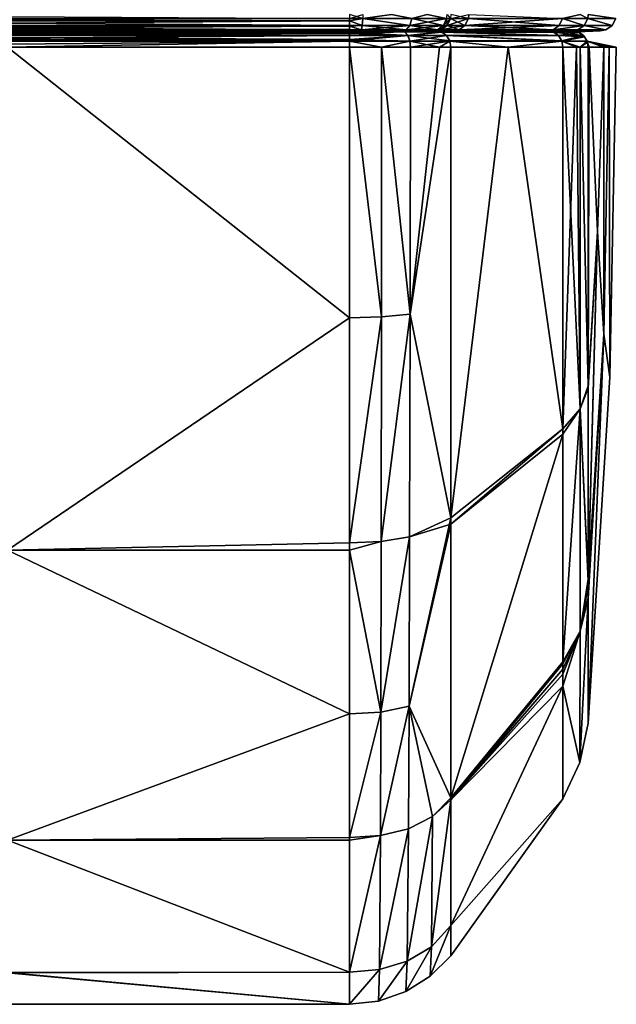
# Model space of a CAD drawing. Header units: centimetres. Extents: x 0.7 to 4.7, y -29.5 to 3.
# Tile 2 of 16: x 2.7 to 3.5, y -29.5 to -28.3. Entities that reach past the tile are written whole.
import ezdxf

# ---------------------------------------------------------------- set-up
doc = ezdxf.new("R2010")
doc.units = ezdxf.units.CM
doc.layers.get('0').update_dxf_attribs({"true_color": 0x5890e1})

msp = doc.modelspace()

# ---------------------------------------------------------------- meshes
at = {"color": 81, "true_color": 0x99e499}
mesh = msp.add_polyface(dxfattribs=at)
corners = [(1.9842, -28.2852, 29.8451), (1.9842, -28.2852, 32.2323), (1.9485, -28.2804, 31.0387), (1.9887, -28.2939, 32.232), (2.2825, -28.2804, 29.2607), (3.1385, -28.2852, 29.2613), (2.2825, -28.2852, 29.2613), (2.2825, -28.2882, 29.2623), (3.1385, -28.2882, 29.2623), (2.2338, -28.2852, 29.2703), (2.2354, -28.2939, 29.2744), (2.2336, -28.2804, 29.2697), (2.1797, -28.2852, 29.3076), (2.1602, -28.2939, 29.347), (2.1561, -28.2852, 29.3453), (2.1854, -28.2804, 29.3007), (2.1832, -28.2939, 29.3105), (2.1331, -28.2804, 29.3986), (2.1336, -28.2852, 29.3988), (2.1379, -28.2939, 29.4006), (2.0201, -28.2939, 29.6979), (2.0159, -28.2852, 29.6963), (2.2825, -28.2882, 32.8152), (3.1385, -28.2852, 32.8161), (2.2825, -28.2852, 32.8161), (2.2825, -28.2939, 32.8116), (3.1385, -28.2882, 32.8152), (1.9974, -28.2804, 29.7538), (1.998, -28.2852, 29.7539), (2.0023, -28.2939, 29.755), (1.9887, -28.2939, 29.8454), (2.2354, -28.2939, 32.803), (2.2338, -28.2852, 32.8072), (2.1797, -28.2852, 32.7699), (2.1555, -28.2804, 32.7324), (2.1561, -28.2852, 32.7322), (2.1602, -28.2939, 32.7305), (2.1832, -28.2939, 32.7669), (2.1854, -28.2804, 32.7768), (2.1379, -28.2939, 32.6768), (2.1336, -28.2852, 32.6787), (2.0159, -28.2852, 32.3812), (2.0201, -28.2939, 32.3795), (2.0153, -28.2804, 32.3814), (1.9974, -28.2804, 32.3237), (1.998, -28.2852, 32.3236), (2.0023, -28.2939, 32.3224), (3.1385, -28.2939, 29.2658), (2.1555, -28.2804, 29.3451)]
mesh.append_faces([[corners[k] for k in face] for face in [(0, 1, 2), (6, 7, 9), (9, 7, 10), (15, 9, 12), (22, 31, 25), (22, 32, 31), (22, 24, 32), (32, 38, 33)]], dxfattribs={"color": 81})
mesh.append_faces([[corners[k] for k in face] for face in [(0, 3, 1), (4, 5, 6), (7, 5, 8), (11, 6, 9), (12, 13, 14), (9, 16, 12), (17, 14, 18), (18, 13, 19), (18, 20, 21), (22, 23, 24), (25, 26, 22), (27, 21, 28), (28, 20, 29), (28, 30, 0), (33, 34, 35), (33, 36, 37), (33, 31, 32), (39, 35, 40), (39, 41, 42), (40, 43, 41), (44, 1, 45), (45, 3, 46), (45, 42, 41)]], dxfattribs={"vtx0": -1, "color": 81})
mesh.append_faces([[corners[k] for k in face] for face in [(0, 30, 3), (7, 6, 5), (7, 8, 47), (12, 16, 13), (12, 14, 48), (9, 10, 16), (17, 18, 21), (18, 14, 13), (18, 19, 20), (27, 28, 0), (28, 21, 20), (28, 29, 30), (33, 35, 36), (33, 37, 31), (39, 36, 35), (39, 40, 41), (45, 1, 3), (45, 46, 42)]], dxfattribs={"vtx2": -1, "color": 81})
mesh = msp.add_polyface(dxfattribs=at)
corners = [(2.2825, -28.2994, 29.2738), (3.1385, -28.2992, 29.2732), (3.1385, -28.2994, 29.2738), (2.2825, -28.2947, 29.2667), (2.2825, -28.2992, 29.2732), (2.2825, -28.2939, 29.2658), (3.1385, -28.2947, 29.2667), (2.2825, -28.2882, 29.2623), (3.1385, -28.2939, 29.2658), (2.2354, -28.2939, 29.2744), (2.2383, -28.2994, 29.282), (2.2825, -28.3007, 29.281), (2.2408, -28.3007, 29.2887), (2.1892, -28.2994, 29.3158), (2.1743, -28.3007, 29.3529), (2.1675, -28.2994, 29.3501), (2.1602, -28.2939, 29.347), (2.1832, -28.2939, 29.3105), (2.1946, -28.3007, 29.3206), (2.2825, -28.3007, 32.7964), (3.1385, -28.2994, 32.8036), (2.2825, -28.2994, 32.8036), (2.2825, -28.2947, 32.8107), (3.1385, -28.2939, 32.8116), (2.2825, -28.2939, 32.8116), (2.2825, -28.2991, 32.8042), (3.1385, -28.2947, 32.8107), (2.2408, -28.3007, 32.7888), (2.2383, -28.2994, 32.7955), (2.2354, -28.2939, 32.803), (2.1946, -28.3007, 32.7569), (2.1675, -28.2994, 32.7273), (2.1743, -28.3007, 32.7246), (2.1832, -28.2939, 32.7669), (2.1892, -28.2994, 32.7617), (2.1519, -28.3007, 32.671), (3.1385, -28.3007, 29.281), (3.1527, -28.3007, 29.2819), (3.1832, -28.3007, 29.2899), (3.2053, -28.3007, 29.3019), (3.2053, -28.3007, 32.7756), (3.1832, -28.3007, 32.7876), (3.1527, -28.3007, 32.7956), (3.1385, -28.3007, 32.7964)]
mesh.append_faces([[corners[k] for k in face] for face in [(7, 5, 9), (9, 5, 3), (10, 3, 4), (0, 10, 4), (3, 10, 9), (21, 25, 28), (28, 25, 22), (29, 22, 24), (22, 29, 28)]], dxfattribs={"color": 81})
mesh.append_faces([[corners[k] for k in face] for face in [(0, 1, 2), (3, 1, 4), (5, 6, 3), (7, 8, 5), (10, 11, 12), (13, 14, 15), (13, 16, 17), (17, 10, 13), (10, 18, 13), (19, 20, 21), (22, 23, 24), (25, 26, 22), (27, 21, 28), (30, 31, 32), (33, 31, 34), (27, 34, 30), (33, 28, 29)]], dxfattribs={"vtx0": -1, "color": 81})
mesh.append_faces([[corners[k] for k in face] for face in [(35, 18, 12), (35, 12, 11), (35, 11, 36), (35, 36, 37), (35, 37, 38), (35, 38, 39), (35, 40, 41), (35, 41, 42), (35, 42, 43), (35, 43, 19), (35, 19, 27), (35, 27, 30)]], dxfattribs={"vtx0": -1, "vtx2": -1, "color": 81})
mesh.append_faces([[corners[k] for k in face] for face in [(0, 4, 1), (11, 0, 2), (10, 0, 11), (13, 18, 14), (17, 9, 10), (10, 12, 18), (25, 21, 20), (27, 19, 21), (30, 34, 31), (27, 28, 34), (33, 34, 28)]], dxfattribs={"vtx2": -1, "color": 81})
mesh = msp.add_polyface(dxfattribs=at)
corners = [(3.1385, -28.2882, 29.2623), (3.1545, -28.2939, 29.2668), (3.1385, -28.2939, 29.2658), (3.1385, -28.2947, 29.2667), (3.1536, -28.2994, 29.2747), (3.1385, -28.2992, 29.2732), (3.2212, -28.3007, 29.3151), (3.2053, -28.3007, 29.3019), (3.2094, -28.2994, 29.2959), (3.1832, -28.3007, 29.2899), (3.1527, -28.3007, 29.2819), (3.1385, -28.2994, 29.2738), (3.1385, -28.3007, 29.281), (3.2139, -28.2939, 29.2893), (2.2825, -28.3007, 29.281), (3.2053, -28.3007, 32.7756), (3.2094, -28.2994, 32.7816), (3.1832, -28.3007, 32.7876), (3.2212, -28.3007, 32.7624), (3.1385, -28.2947, 32.8107), (3.1545, -28.2939, 32.8106), (3.1385, -28.2939, 32.8116), (3.1536, -28.2994, 32.8027), (3.1385, -28.2991, 32.8042), (3.1385, -28.2994, 32.8036), (3.1527, -28.3007, 32.7956), (3.1385, -28.3007, 32.7964), (3.2489, -28.2994, 32.7369), (3.2139, -28.2939, 32.7882), (2.2825, -28.2991, 32.8042), (2.1519, -28.3007, 32.671), (3.2425, -28.3007, 29.3439), (3.2467, -28.3007, 29.3529), (3.2691, -28.3007, 29.4064), (3.3866, -28.3007, 29.7033), (3.4073, -28.3007, 29.7736), (3.4171, -28.3007, 29.8464), (3.4522, -28.3007, 31.0387), (3.4171, -28.3007, 32.2311), (3.4073, -28.3007, 32.3039), (3.3866, -28.3007, 32.3742), (3.2691, -28.3007, 32.671), (3.2467, -28.3007, 32.7246), (3.2425, -28.3007, 32.7335), (2.2825, -28.2947, 29.2667), (2.2825, -28.2939, 29.2658), (2.2825, -28.3007, 32.7964), (2.2825, -28.2947, 32.8107)]
mesh.append_faces([[corners[k] for k in face] for face in [(0, 1, 2), (3, 4, 5), (3, 1, 4), (3, 2, 1), (6, 7, 8), (8, 7, 9), (4, 9, 10), (11, 5, 4), (4, 8, 9), (15, 16, 17), (15, 18, 16), (19, 20, 21), (19, 22, 20), (19, 23, 22), (22, 23, 24), (22, 25, 17), (16, 22, 17)]], dxfattribs={"color": 81})
mesh.append_faces([[corners[k] for k in face] for face in [(4, 12, 11), (13, 4, 1), (14, 11, 12), (25, 24, 26), (16, 20, 22), (27, 28, 16), (29, 24, 23)]], dxfattribs={"vtx0": -1, "color": 81})
mesh.append_faces([[corners[k] for k in face] for face in [(30, 7, 6), (30, 6, 31), (30, 31, 32), (30, 32, 33), (30, 33, 34), (30, 34, 35), (30, 35, 36), (30, 36, 37), (30, 37, 38), (30, 38, 39), (30, 39, 40), (30, 40, 41), (30, 41, 42), (30, 42, 43), (30, 43, 18), (30, 18, 15)]], dxfattribs={"vtx0": -1, "vtx2": -1, "color": 81})
mesh.append_faces([[corners[k] for k in face] for face in [(4, 10, 12), (13, 8, 4), (44, 3, 5), (45, 2, 3), (25, 22, 24), (16, 28, 20), (46, 26, 24), (47, 19, 21), (29, 23, 19)]], dxfattribs={"vtx2": -1, "color": 81})
mesh = msp.add_polyface(dxfattribs=at)
corners = [(3.4272, -28.2804, 29.7694), (3.4368, -28.2852, 29.8451), (3.4051, -28.2852, 29.6963), (3.4323, -28.2939, 29.8454), (3.4009, -28.2939, 29.6979), (3.2879, -28.2804, 29.3986), (3.2874, -28.2852, 29.3988), (3.2831, -28.2939, 29.4006), (3.2608, -28.2939, 29.347), (3.2649, -28.2852, 29.3453), (3.4674, -28.2939, 31.0387), (3.4719, -28.2852, 31.0387), (3.4368, -28.2852, 32.2323), (3.4323, -28.2939, 32.232), (3.4374, -28.2804, 32.2323), (3.2356, -28.2804, 29.3007), (3.2599, -28.2852, 29.3347), (3.2165, -28.2852, 29.2856), (3.2606, -28.2804, 29.3345), (3.1385, -28.2882, 29.2623), (3.1551, -28.2852, 29.2624), (3.1545, -28.2939, 29.2668), (3.1385, -28.2852, 29.2613), (3.256, -28.2939, 29.3368), (3.1911, -28.2804, 29.2711), (3.2139, -28.2939, 29.2893), (3.4051, -28.2852, 32.3812), (3.4272, -28.2804, 32.308), (3.2831, -28.2939, 32.6768), (3.2874, -28.2852, 32.6787), (3.2649, -28.2852, 32.7322), (3.2608, -28.2939, 32.7305), (3.2655, -28.2804, 32.7324), (3.1385, -28.2882, 32.8152), (3.1551, -28.2852, 32.8151), (3.1385, -28.2852, 32.8161), (3.1545, -28.2939, 32.8106), (3.1385, -28.2939, 32.8116), (3.256, -28.2939, 32.7406), (3.2599, -28.2852, 32.7428), (3.2356, -28.2804, 32.7768), (3.2165, -28.2852, 32.7918), (3.1385, -28.2804, 32.8167), (3.2139, -28.2939, 32.7882), (3.1911, -28.2804, 32.8064), (3.4374, -28.2804, 29.8451), (3.1552, -28.2804, 29.2617), (3.4009, -28.2939, 32.3795), (2.2825, -28.2882, 32.8152), (2.2825, -28.2939, 32.8116)]
mesh.append_faces([[corners[k] for k in face] for face in [(0, 1, 2), (15, 16, 17), (19, 20, 21), (19, 22, 20), (20, 24, 17), (26, 12, 27), (33, 34, 35), (33, 36, 34), (33, 37, 36), (40, 41, 39), (34, 41, 44)]], dxfattribs={"color": 81})
mesh.append_faces([[corners[k] for k in face] for face in [(2, 3, 4), (5, 2, 6), (6, 4, 7), (6, 8, 9), (10, 1, 11), (10, 12, 13), (11, 14, 12), (18, 9, 16), (16, 8, 23), (25, 20, 17), (16, 25, 17), (26, 13, 12), (28, 26, 29), (28, 30, 31), (29, 32, 30), (38, 30, 39), (34, 42, 35), (38, 41, 43), (43, 34, 36)]], dxfattribs={"vtx0": -1, "color": 81})
mesh.append_faces([[corners[k] for k in face] for face in [(2, 1, 3), (5, 6, 9), (6, 2, 4), (6, 7, 8), (10, 3, 1), (10, 11, 12), (11, 1, 45), (16, 9, 8), (46, 20, 22), (25, 21, 20), (16, 23, 25), (26, 47, 13), (28, 47, 26), (28, 29, 30), (38, 31, 30), (38, 39, 41), (43, 41, 34), (48, 33, 35), (49, 37, 33)]], dxfattribs={"vtx2": -1, "color": 81})
mesh = msp.add_polyface(dxfattribs=at)
corners = [(3.1385, -28.3021, 32.8038), (2.2825, -28.3007, 32.7963), (2.2825, -28.3021, 32.8038), (3.1385, -28.3067, 32.8107), (2.2825, -28.3022, 32.8041), (2.2825, -28.3067, 32.8107), (2.2825, -28.3133, 32.8151), (2.7105, -28.3211, 32.8166), (2.2825, -28.3136, 32.8153), (2.2825, -28.321, 32.8166), (2.2825, -28.3211, 32.8166), (3.1385, -28.3136, 32.8153), (2.2825, -28.6599, 32.7897), (2.2423, -28.3212, 32.8105), (2.2424, -28.6587, 32.783), (2.2063, -28.3212, 32.7936), (2.2067, -28.6554, 32.765), (2.2061, -28.3212, 32.7934), (2.2825, -28.3211, 29.2608), (2.7105, -28.3211, 29.2608), (2.2825, -28.6599, 29.2878), (2.2422, -28.3212, 29.2668), (2.2067, -28.6554, 29.3124), (2.2063, -28.3212, 29.2839), (2.2424, -28.6587, 29.2945), (3.1385, -28.3007, 29.2812), (2.2825, -28.3008, 29.2787), (2.2825, -28.3007, 29.2812), (2.2482, -28.3007, 29.2862), (2.2825, -28.3021, 29.2736), (2.2135, -28.3021, 29.2945), (2.2825, -28.3042, 29.2696), (2.2096, -28.3067, 29.2888), (2.2825, -28.3067, 29.2667), (2.2825, -28.3115, 29.2632), (2.2071, -28.3137, 29.285), (2.2825, -28.3136, 29.2622), (2.1673, -28.3021, 29.3501), (2.2176, -28.3007, 29.3008), (2.2068, -28.3137, 32.7922), (2.1794, -28.3212, 32.7702), (2.2092, -28.3067, 32.7885), (2.2131, -28.3021, 32.7827), (2.2165, -28.3007, 32.776), (2.1947, -28.3007, 32.7567), (3.1385, -28.3007, 32.7963), (2.1741, -28.3007, 29.3531)]
mesh.append_faces([[corners[k] for k in face] for face in [(7, 8, 9), (10, 7, 9), (10, 12, 7), (10, 13, 14), (13, 15, 16), (16, 15, 17), (18, 19, 20), (21, 22, 23), (21, 18, 24), (27, 26, 28), (28, 26, 29), (30, 29, 31), (32, 31, 33), (34, 32, 33), (34, 35, 32), (34, 36, 35), (35, 36, 21), (23, 35, 21), (36, 18, 21), (30, 37, 38), (28, 30, 38), (28, 29, 30), (32, 30, 31), (10, 9, 13), (13, 9, 8), (15, 8, 39), (17, 39, 40), (17, 15, 39), (8, 6, 39), (39, 6, 41), (6, 5, 41), (41, 5, 4), (42, 4, 2), (1, 42, 2), (1, 43, 42), (42, 43, 44), (42, 41, 4), (15, 13, 8)]], dxfattribs={"color": 81})
mesh.append_faces([[corners[k] for k in face] for face in [(0, 1, 2), (3, 4, 5), (6, 3, 5), (11, 6, 8), (25, 26, 27)]], dxfattribs={"vtx0": -1, "color": 81})
mesh.append_faces([[corners[k] for k in face] for face in [(43, 25, 27), (43, 27, 28), (43, 28, 38), (43, 38, 46)]], dxfattribs={"vtx0": -1, "vtx2": -1, "color": 81})
mesh.append_faces([[corners[k] for k in face] for face in [(43, 1, 45)]], dxfattribs={"vtx2": -1, "color": 81})
mesh = msp.add_polyface(dxfattribs=at)
corners = [(3.1385, -28.3211, 32.8166), (3.1385, -28.321, 32.8166), (2.7105, -28.3211, 32.8166), (3.1385, -28.3136, 32.8153), (2.2825, -28.3136, 32.8153), (3.1385, -28.3021, 32.8038), (2.2825, -28.3022, 32.8041), (3.1385, -28.3022, 32.8041), (2.2825, -28.3211, 29.2608), (3.1385, -28.3211, 29.2608), (2.7105, -28.3211, 29.2608), (2.2825, -28.3115, 29.2632), (3.1385, -28.3136, 29.2622), (2.2825, -28.3136, 29.2622), (2.2825, -28.3067, 29.2667), (3.1385, -28.3115, 29.2632), (2.2825, -28.3042, 29.2696), (3.1385, -28.3067, 29.2667), (2.2825, -28.3021, 29.2736), (3.1385, -28.3042, 29.2696), (3.1385, -28.6599, 29.2878), (3.1385, -28.6599, 32.7897), (3.1385, -28.3007, 32.7963), (2.2825, -28.3007, 32.7963), (3.1385, -28.3067, 32.8107), (2.2825, -28.3133, 32.8151), (3.1385, -28.3133, 32.8151), (2.2825, -28.3021, 32.8038), (2.2165, -28.3007, 32.776), (3.2045, -28.3007, 32.776), (3.2346, -28.3007, 32.7462), (3.2467, -28.3007, 32.7245), (3.3184, -28.3007, 32.5499), (3.3866, -28.3007, 32.3741), (3.4073, -28.3007, 32.3038), (3.4171, -28.3007, 32.231), (3.418, -28.3007, 32.2159), (3.4366, -28.3007, 31.8339), (3.4434, -28.3007, 31.6354), (3.4522, -28.3007, 31.0383), (3.4434, -28.3007, 30.442), (3.4366, -28.3007, 30.2433), (3.418, -28.3007, 29.8616), (3.4171, -28.3007, 29.8465), (3.4073, -28.3007, 29.7737), (3.4028, -28.3007, 29.7547), (3.3866, -28.3007, 29.7034), (3.3184, -28.3007, 29.5275), (3.2468, -28.3007, 29.3531), (3.2034, -28.3007, 29.3008), (3.1728, -28.3007, 29.2862), (3.1385, -28.3007, 29.2812), (3.1385, -28.3008, 29.2787), (2.2825, -28.3008, 29.2787), (3.1385, -28.3021, 29.2736)]
mesh.append_faces([[corners[k] for k in face] for face in [(0, 1, 2), (2, 1, 3), (4, 2, 3), (9, 20, 10), (2, 21, 0)]], dxfattribs={"color": 81})
mesh.append_faces([[corners[k] for k in face] for face in [(5, 6, 7), (8, 9, 10), (11, 12, 13), (14, 15, 11), (16, 17, 14), (18, 19, 16), (53, 54, 18)]], dxfattribs={"vtx0": -1, "color": 81})
mesh.append_faces([[corners[k] for k in face] for face in [(28, 22, 29), (28, 29, 30), (28, 30, 31), (28, 31, 32), (28, 32, 33), (28, 33, 34), (28, 34, 35), (28, 35, 36), (28, 36, 37), (28, 37, 38), (28, 38, 39), (28, 40, 41), (28, 41, 42), (28, 42, 43), (28, 43, 44), (28, 44, 45), (28, 45, 46), (28, 46, 47), (28, 47, 48), (28, 48, 49), (28, 49, 50), (28, 50, 51), (8, 12, 9)]], dxfattribs={"vtx0": -1, "vtx2": -1, "color": 81})
mesh.append_faces([[corners[k] for k in face] for face in [(5, 22, 23), (24, 7, 6), (25, 26, 24), (3, 26, 25), (5, 27, 6), (8, 13, 12), (51, 52, 53), (11, 15, 12), (14, 17, 15), (16, 19, 17), (18, 54, 19), (53, 52, 54)]], dxfattribs={"vtx2": -1, "color": 81})
mesh = msp.add_polyface(dxfattribs=at)
corners = [(3.2147, -28.3212, 29.2839), (3.2655, -28.3211, 29.3452), (3.2143, -28.6554, 29.3124), (3.1385, -28.3211, 29.2608), (3.1788, -28.3212, 29.2668), (3.1786, -28.6587, 29.2945), (3.1787, -28.3212, 32.8105), (3.1385, -28.3211, 32.8166), (3.1786, -28.6587, 32.783), (3.2149, -28.3212, 32.7934), (3.2143, -28.6554, 32.765), (3.2513, -28.3212, 32.7579), (3.2147, -28.3212, 32.7936), (3.1385, -28.3136, 29.2622), (3.2139, -28.3137, 29.285), (3.2642, -28.3136, 29.3457), (3.1385, -28.3115, 29.2632), (3.2114, -28.3067, 29.2888), (3.2641, -28.3133, 29.3457), (3.1385, -28.3067, 29.2667), (3.1385, -28.3042, 29.2696), (3.2075, -28.3021, 29.2945), (3.1385, -28.3021, 29.2736), (3.1728, -28.3007, 29.2862), (3.1385, -28.3008, 29.2787), (3.1385, -28.3007, 29.2812), (3.2034, -28.3007, 29.3008), (3.2536, -28.3021, 29.3501), (3.2468, -28.3007, 29.3531), (3.254, -28.3022, 29.35), (3.26, -28.3067, 29.3474), (3.1385, -28.321, 32.8166), (3.1385, -28.3136, 32.8153), (3.2142, -28.3137, 32.7922), (3.1385, -28.3133, 32.8151), (3.2118, -28.3067, 32.7885), (3.1385, -28.3067, 32.8107), (3.1385, -28.3022, 32.8041), (3.26, -28.3067, 32.7301), (3.2536, -28.3021, 32.7274), (3.2079, -28.3021, 32.7827), (3.2045, -28.3007, 32.776), (3.1385, -28.3007, 32.7963), (3.1385, -28.3021, 32.8038), (3.2346, -28.3007, 32.7462), (2.2165, -28.3007, 32.776), (3.4522, -28.3007, 31.0383), (3.4434, -28.3007, 30.442)]
mesh.append_faces([[corners[k] for k in face] for face in [(0, 1, 2), (3, 4, 5), (4, 0, 2), (6, 7, 8), (9, 10, 11), (9, 12, 10), (10, 12, 6), (3, 13, 4), (4, 13, 14), (0, 14, 15), (13, 16, 14), (14, 16, 17), (18, 14, 17), (16, 19, 17), (17, 19, 20), (21, 20, 22), (23, 22, 24), (25, 23, 24), (22, 23, 21), (21, 23, 26), (27, 26, 28), (27, 21, 26), (27, 29, 21), (21, 29, 17), (20, 21, 17), (29, 30, 17), (0, 4, 14), (7, 6, 31), (31, 6, 32), (32, 6, 33), (34, 33, 35), (36, 35, 37), (36, 34, 35), (6, 12, 33), (33, 12, 9), (11, 33, 9), (33, 38, 35), (35, 38, 39), (40, 39, 41), (42, 40, 41), (42, 43, 40), (40, 43, 37), (35, 40, 37), (35, 39, 40), (39, 44, 41), (34, 32, 33)]], dxfattribs={"color": 81})
mesh.append_faces([[corners[k] for k in face] for face in [(45, 46, 47)]], dxfattribs={"vtx0": -1, "vtx2": -1, "color": 81})
mesh = msp.add_polyface(dxfattribs=at)
corners = [(3.3933, -28.2994, 29.7008), (3.4243, -28.2994, 29.8459), (3.4073, -28.3007, 29.7736), (3.3866, -28.3007, 29.7033), (3.4171, -28.3007, 29.8464), (3.4323, -28.2939, 29.8454), (3.2831, -28.2939, 29.4006), (3.2758, -28.2994, 29.4037), (3.2534, -28.2994, 29.3501), (3.2608, -28.2939, 29.347), (3.2691, -28.3007, 29.4064), (3.2467, -28.3007, 29.3529), (3.4522, -28.3007, 31.0387), (3.4594, -28.2994, 31.0387), (3.4243, -28.2994, 32.2315), (3.4171, -28.3007, 32.2311), (3.4674, -28.2939, 31.0387), (3.4323, -28.2939, 32.232), (3.256, -28.2939, 29.3368), (3.2489, -28.2994, 29.3406), (3.2212, -28.3007, 29.3151), (3.2425, -28.3007, 29.3439), (3.2094, -28.2994, 29.2959), (3.2139, -28.2939, 29.2893), (3.4073, -28.3007, 32.3039), (3.3933, -28.2994, 32.3767), (3.3866, -28.3007, 32.3742), (3.4009, -28.2939, 32.3795), (3.2691, -28.3007, 32.671), (3.2758, -28.2994, 32.6738), (3.2534, -28.2994, 32.7273), (3.2467, -28.3007, 32.7246), (3.2831, -28.2939, 32.6768), (3.2608, -28.2939, 32.7305), (3.2212, -28.3007, 32.7624), (3.2489, -28.2994, 32.7369), (3.2094, -28.2994, 32.7816), (3.2425, -28.3007, 32.7335), (3.256, -28.2939, 32.7406), (3.4009, -28.2939, 29.6979), (3.2139, -28.2939, 32.7882)]
mesh.append_faces([[corners[k] for k in face] for face in [(0, 1, 2), (3, 0, 2), (1, 4, 2), (20, 19, 21), (20, 22, 19), (15, 14, 24), (24, 14, 25), (26, 24, 25), (34, 35, 36), (34, 37, 35)]], dxfattribs={"color": 81})
mesh.append_faces([[corners[k] for k in face] for face in [(0, 5, 1), (6, 0, 7), (6, 8, 9), (7, 3, 10), (7, 11, 8), (12, 1, 13), (12, 14, 15), (13, 5, 16), (13, 17, 14), (18, 8, 19), (19, 11, 21), (18, 22, 23), (25, 17, 27), (28, 25, 29), (28, 30, 31), (29, 27, 32), (29, 33, 30), (37, 30, 35), (35, 33, 38)]], dxfattribs={"vtx0": -1, "color": 81})
mesh.append_faces([[corners[k] for k in face] for face in [(0, 39, 5), (6, 39, 0), (6, 7, 8), (7, 0, 3), (7, 10, 11), (12, 4, 1), (12, 13, 14), (13, 1, 5), (13, 16, 17), (18, 9, 8), (19, 8, 11), (18, 19, 22), (25, 14, 17), (28, 26, 25), (28, 29, 30), (29, 25, 27), (29, 32, 33), (37, 31, 30), (35, 30, 33), (35, 38, 40)]], dxfattribs={"vtx2": -1, "color": 81})
mesh = msp.add_polyface(dxfattribs=at)
corners = [(3.2143, -28.6554, 32.765), (3.2655, -28.3211, 32.7323), (3.2513, -28.3212, 32.7579), (3.2655, -28.3211, 29.3452), (3.2147, -28.3212, 29.2839), (3.2642, -28.3136, 29.3457), (3.2641, -28.3133, 29.3457), (3.2114, -28.3067, 29.2888), (3.26, -28.3067, 29.3474), (3.2139, -28.3137, 29.285), (3.3372, -28.3211, 29.52), (3.4043, -28.3136, 29.6967), (3.4056, -28.3211, 29.6962), (3.4042, -28.3133, 29.6967), (3.4001, -28.3067, 29.6982), (3.254, -28.3022, 29.35), (3.394, -28.3022, 29.7006), (3.2536, -28.3021, 29.3501), (3.3937, -28.3021, 29.7007), (3.3184, -28.3007, 29.5275), (3.3866, -28.3007, 29.7034), (3.2468, -28.3007, 29.3531), (3.4225, -28.321, 29.7497), (3.4359, -28.3135, 29.8453), (3.4314, -28.3067, 29.8455), (3.4245, -28.3021, 29.8459), (3.4073, -28.3007, 29.7737), (3.4171, -28.3007, 29.8465), (3.4028, -28.3007, 29.7547), (3.2642, -28.3136, 32.7318), (3.2142, -28.3137, 32.7922), (3.26, -28.3067, 32.7301), (3.2467, -28.3007, 32.7245), (3.2346, -28.3007, 32.7462), (3.2536, -28.3021, 32.7274), (3.3184, -28.3007, 32.5499), (3.3937, -28.3021, 32.3767), (3.3866, -28.3007, 32.3741), (3.4002, -28.3067, 32.3791), (3.4043, -28.3136, 32.3808), (3.3372, -28.3211, 32.5574), (3.4056, -28.3211, 32.3813), (3.4263, -28.3029, 32.2316), (3.4245, -28.3021, 32.2315), (3.4073, -28.3007, 32.3038), (3.4329, -28.3082, 32.2319), (3.4271, -28.321, 32.3079)]
mesh.append_faces([[corners[k] for k in face] for face in [(0, 1, 2), (3, 4, 5), (6, 7, 8), (6, 5, 9), (3, 5, 10), (10, 5, 11), (12, 10, 11), (5, 6, 11), (11, 6, 13), (13, 6, 8), (14, 8, 15), (16, 15, 17), (18, 17, 19), (20, 18, 19), (17, 21, 19), (18, 16, 17), (16, 14, 15), (14, 13, 8), (12, 11, 22), (11, 13, 23), (24, 13, 14), (16, 24, 14), (16, 18, 25), (25, 18, 26), (27, 25, 26), (20, 28, 18), (18, 28, 26), (2, 29, 30), (2, 1, 29), (29, 31, 30), (32, 33, 34), (32, 34, 35), (35, 34, 36), (37, 35, 36), (36, 34, 38), (38, 34, 31), (39, 31, 29), (40, 29, 1), (40, 39, 29), (40, 41, 39), (39, 38, 31), (42, 36, 38), (42, 43, 36), (36, 43, 44), (37, 36, 44), (38, 39, 45), (41, 46, 39)]], dxfattribs={"color": 81})
mesh = msp.add_polyface(dxfattribs=at)
corners = [(3.4043, -28.3136, 32.3808), (3.4271, -28.321, 32.3079), (3.436, -28.3135, 32.2321), (3.4374, -28.321, 29.8452), (3.4374, -28.7454, 29.9155), (3.4271, -28.321, 29.7695), (3.4225, -28.321, 29.7497), (3.4274, -28.7742, 29.8456), (3.4374, -28.7454, 32.1619), (3.4374, -28.321, 32.2322), (3.4384, -28.321, 32.2171), (3.4725, -28.321, 31.0387), (3.4644, -28.7346, 31.0387), (3.4637, -28.321, 30.4414), (3.4637, -28.321, 31.636), (3.4571, -28.6804, 30.3595), (3.4568, -28.321, 30.2426), (3.4384, -28.321, 29.8604), (3.4489, -28.5521, 30.0772), (3.4568, -28.321, 31.8347), (3.4571, -28.6804, 31.7179), (3.4489, -28.5521, 32.0003), (3.4043, -28.3136, 29.6967), (3.4359, -28.3135, 29.8453), (3.4042, -28.3133, 29.6967), (3.4314, -28.3067, 29.8455), (3.394, -28.3022, 29.7006), (3.4245, -28.3021, 29.8459), (3.4245, -28.3021, 32.2315), (3.4263, -28.3029, 32.2316), (3.4434, -28.3007, 30.442), (3.4366, -28.3007, 30.2433), (3.418, -28.3007, 29.8616), (3.4171, -28.3007, 29.8465), (3.4522, -28.3007, 31.0383), (3.4434, -28.3007, 31.6354), (3.4366, -28.3007, 31.8339), (3.418, -28.3007, 32.2159), (3.4171, -28.3007, 32.231), (3.4314, -28.3067, 32.2319), (3.4329, -28.3082, 32.2319), (3.4364, -28.3147, 32.2321), (3.4002, -28.3067, 32.3791), (3.4073, -28.3007, 32.3038)]
mesh.append_faces([[corners[k] for k in face] for face in [(0, 1, 2), (3, 4, 5), (6, 5, 7), (8, 9, 1), (9, 8, 10), (11, 12, 13), (11, 14, 12), (13, 15, 16), (17, 4, 3), (17, 16, 18), (14, 19, 20), (19, 10, 21), (6, 22, 5), (5, 22, 23), (3, 5, 23), (23, 24, 25), (26, 27, 25), (3, 23, 17), (17, 23, 16), (16, 23, 13), (13, 23, 11), (11, 23, 14), (14, 23, 2), (19, 2, 10), (19, 14, 2), (28, 29, 25), (27, 28, 25), (27, 30, 28), (27, 31, 30), (27, 32, 31), (27, 33, 32), (30, 34, 28), (28, 34, 35), (36, 28, 35), (36, 37, 28), (28, 37, 38), (29, 39, 25), (25, 39, 23), (23, 39, 40), (2, 23, 40), (2, 41, 10), (10, 41, 9), (9, 41, 1), (1, 41, 2), (0, 2, 40), (42, 40, 39), (29, 42, 39), (28, 38, 43)]], dxfattribs={"color": 81})
mesh = msp.add_polyface(dxfattribs=at)
corners = [(3.3372, -28.3211, 29.52), (3.4056, -28.7992, 29.777), (3.2655, -28.9107, 29.4486), (3.2655, -28.3211, 29.3452), (3.2655, -28.9184, 29.4521), (3.4056, -28.8056, 29.7797), (3.2655, -29.2612, 29.7624), (3.4056, -29.0911, 30.0236), (3.1788, -28.3212, 29.2668), (3.2143, -28.6554, 29.3124), (3.1786, -28.6587, 29.2945), (3.1385, -28.3211, 29.2608), (3.1385, -28.6599, 29.2878), (3.2131, -29.1466, 29.5308), (3.2138, -28.9345, 29.3946), (3.1778, -29.1538, 29.5131), (3.1385, -28.9512, 29.3735), (3.1782, -28.9401, 29.3765), (3.1385, -28.9421, 29.3694), (2.7105, -28.3211, 29.2608), (2.7105, -28.9512, 29.3735), (3.1385, -29.156, 29.5062), (3.2655, -28.3211, 32.7323), (3.2655, -28.9107, 32.6289), (3.3372, -28.3211, 32.5574), (3.4056, -28.7992, 32.3005), (3.2655, -28.9184, 32.6253), (3.4056, -28.8056, 32.2978), (3.2655, -29.2612, 32.315), (3.2143, -28.6554, 32.765), (3.1786, -28.6587, 32.783), (3.1782, -28.9401, 32.701), (3.2138, -28.9345, 32.6828), (3.1778, -29.1538, 32.5644), (3.1385, -28.3211, 32.8166), (3.1385, -28.6599, 32.7897), (3.1385, -28.9421, 32.708), (3.1385, -28.9512, 32.704), (3.2131, -29.1466, 32.5467), (3.1787, -28.3212, 32.8105), (2.7105, -28.9512, 32.704), (3.1385, -29.156, 32.5713), (2.7105, -28.3211, 32.8166)]
mesh.append_faces([[corners[k] for k in face] for face in [(0, 1, 2), (3, 0, 2), (2, 1, 4), (4, 1, 5), (6, 5, 7), (6, 4, 5), (8, 9, 10), (11, 10, 12), (4, 13, 14), (2, 14, 9), (3, 2, 9), (15, 16, 17), (14, 17, 9), (14, 15, 17), (14, 13, 15), (16, 18, 17), (17, 18, 10), (9, 17, 10), (18, 12, 10), (14, 2, 4), (19, 12, 20), (20, 12, 18), (16, 20, 18), (16, 21, 20), (22, 23, 24), (24, 23, 25), (23, 26, 25), (25, 26, 27), (27, 26, 28), (29, 30, 31), (32, 31, 33), (34, 35, 30), (30, 35, 36), (31, 36, 37), (38, 26, 23), (32, 23, 29), (31, 32, 29), (23, 22, 29), (30, 29, 39), (33, 31, 37), (31, 30, 36), (23, 32, 38), (38, 32, 33), (40, 41, 37), (36, 40, 37), (36, 35, 40), (40, 35, 42)]], dxfattribs={"color": 81})
mesh = msp.add_polyface(dxfattribs=at)
corners = [(3.4271, -28.321, 29.7695), (3.4374, -28.7454, 29.9155), (3.4274, -28.7742, 29.8456), (3.4225, -28.321, 29.7497), (3.4056, -28.7992, 29.777), (3.4056, -28.3211, 29.6962), (3.4374, -28.748, 29.9167), (3.4374, -28.9875, 30.1004), (3.4274, -29.0525, 30.0785), (3.4374, -29.0104, 30.1339), (3.4374, -29.0115, 30.1353), (3.4056, -29.0911, 30.0236), (3.4056, -28.8056, 29.7797), (3.3372, -28.3211, 29.52), (3.4271, -28.321, 32.3079), (3.4056, -28.3211, 32.3813), (3.4274, -28.7742, 32.2318), (3.4374, -28.7454, 32.1619), (3.4374, -28.748, 32.1608), (3.4056, -28.7992, 32.3005), (3.4056, -28.8056, 32.2978), (3.4056, -29.0911, 32.0538), (3.4274, -29.0525, 31.999), (3.4374, -29.0115, 31.9422), (3.4374, -29.0104, 31.9436), (3.4374, -28.9956, 31.9657), (3.4374, -28.9895, 31.9743), (3.3372, -28.3211, 32.5574), (3.2655, -29.2612, 32.315), (3.4384, -28.321, 32.2171), (3.4489, -28.5521, 32.0003), (3.4568, -28.321, 31.8347), (3.4571, -28.6804, 31.7179), (3.4637, -28.321, 31.636), (3.4644, -28.7346, 31.0387), (3.4374, -29.1678, 31.0387), (3.4571, -28.6804, 30.3595), (3.4637, -28.321, 30.4414), (3.4489, -28.5521, 30.0772), (3.4384, -28.321, 29.8604), (3.4568, -28.321, 30.2426)]
mesh.append_faces([[corners[k] for k in face] for face in [(0, 1, 2), (3, 2, 4), (5, 3, 4), (1, 6, 2), (2, 6, 7), (8, 7, 9), (10, 8, 9), (11, 2, 8), (11, 12, 2), (2, 12, 4), (8, 2, 7), (5, 4, 13), (14, 15, 16), (17, 16, 18), (17, 14, 16), (15, 19, 16), (16, 19, 20), (21, 16, 20), (21, 22, 16), (23, 24, 22), (22, 24, 25), (26, 22, 25), (26, 16, 22), (26, 18, 16), (15, 27, 19), (21, 20, 28), (29, 17, 30), (31, 30, 32), (33, 32, 34), (17, 18, 30), (30, 18, 26), (32, 26, 25), (24, 32, 25), (24, 23, 32), (32, 23, 35), (34, 35, 36), (37, 34, 36), (35, 10, 36), (36, 10, 9), (7, 36, 9), (7, 38, 36), (7, 6, 38), (38, 6, 1), (39, 38, 1), (36, 38, 40), (34, 32, 35), (32, 30, 26)]], dxfattribs={"color": 81})
mesh = msp.add_polyface(dxfattribs=at)
corners = [(3.4374, -29.0115, 30.1353), (3.427, -29.217, 31.0387), (3.4274, -29.0525, 30.0785), (3.4374, -29.1678, 31.0387), (3.4056, -29.2625, 31.0387), (3.4056, -29.1214, 30.0774), (3.4056, -29.0935, 30.0273), (3.4056, -29.0911, 30.0236), (3.2655, -29.2638, 29.7671), (3.2655, -29.4211, 30.291), (3.2655, -29.4591, 31.0387), (3.2655, -29.2612, 29.7624), (3.2395, -29.4848, 31.0387), (3.2411, -29.4478, 30.2804), (3.2424, -29.2848, 29.7422), (3.2131, -29.1466, 29.5308), (3.2655, -28.9184, 29.4521), (3.2089, -29.5039, 31.0387), (3.2107, -29.466, 30.268), (3.4056, -29.0911, 32.0538), (3.4056, -29.0935, 32.0502), (3.4274, -29.0525, 31.999), (3.4056, -29.1001, 32.0392), (3.4056, -29.1064, 32.0282), (3.4056, -29.1214, 32.0001), (3.4374, -29.0115, 31.9422), (3.2655, -29.2612, 32.315), (3.2655, -29.2638, 32.3104), (3.2655, -29.4211, 31.7865), (3.2411, -29.4478, 31.7971), (3.2424, -29.2848, 32.3352), (3.2131, -29.1466, 32.5467), (3.2124, -29.3001, 32.3561), (3.2655, -28.9184, 32.6253), (3.2107, -29.466, 31.8095)]
mesh.append_faces([[corners[k] for k in face] for face in [(0, 1, 2), (0, 3, 1), (4, 5, 1), (1, 5, 2), (2, 5, 6), (7, 2, 6), (8, 7, 6), (5, 8, 6), (5, 9, 8), (5, 4, 9), (9, 4, 10), (8, 11, 7), (10, 12, 9), (9, 12, 13), (8, 13, 14), (11, 14, 15), (16, 11, 15), (11, 8, 14), (8, 9, 13), (12, 17, 13), (14, 13, 18), (19, 20, 21), (21, 20, 22), (23, 21, 22), (23, 24, 21), (21, 24, 1), (25, 1, 3), (25, 21, 1), (24, 4, 1), (19, 26, 27), (20, 27, 22), (20, 19, 27), (10, 4, 28), (28, 4, 24), (27, 24, 23), (22, 27, 23), (24, 27, 28), (17, 12, 29), (29, 12, 28), (27, 29, 28), (27, 30, 29), (27, 26, 30), (30, 26, 31), (32, 30, 31), (12, 10, 28), (26, 33, 31), (29, 30, 34)]], dxfattribs={"color": 81})
mesh = msp.add_polyface(dxfattribs=at)
corners = [(3.2411, -29.4478, 30.2804), (3.2089, -29.5039, 31.0387), (3.2107, -29.466, 30.268), (3.2424, -29.2848, 29.7422), (3.2124, -29.3001, 29.7214), (3.2131, -29.1466, 29.5308), (3.1772, -29.3085, 29.7052), (3.1778, -29.1538, 29.5131), (3.1385, -29.3111, 29.6986), (3.1385, -29.156, 29.5062), (3.1385, -28.9512, 29.3735), (3.1748, -29.5158, 31.0387), (3.1759, -29.4764, 30.2577), (3.1385, -29.5199, 31.0387), (3.1385, -29.4796, 30.2535), (3.1385, -29.3142, 29.7042), (2.7105, -28.9512, 29.3735), (2.7105, -29.3142, 29.7042), (2.7105, -29.4803, 30.2576), (2.2825, -29.5199, 31.0387), (3.2131, -29.1466, 32.5467), (3.1778, -29.1538, 32.5644), (3.1772, -29.3085, 32.3722), (3.2124, -29.3001, 32.3561), (3.1759, -29.4764, 31.8197), (3.2107, -29.466, 31.8095), (3.2411, -29.4478, 31.7971), (3.2424, -29.2848, 32.3352), (3.1385, -28.9512, 32.704), (3.1385, -29.156, 32.5713), (3.1385, -29.3111, 32.3788), (3.1385, -29.3142, 32.3732), (3.1385, -29.4796, 31.824), (2.7105, -29.4802, 31.8198), (2.7105, -29.3142, 32.3732), (2.7105, -28.9512, 32.704)]
mesh.append_faces([[corners[k] for k in face] for face in [(0, 1, 2), (3, 2, 4), (5, 4, 6), (7, 6, 8), (9, 7, 8), (9, 10, 7), (7, 5, 6), (1, 11, 2), (2, 11, 12), (4, 12, 6), (4, 2, 12), (11, 13, 12), (12, 13, 14), (6, 14, 15), (8, 6, 15), (4, 5, 3), (6, 12, 14), (16, 9, 17), (17, 9, 8), (15, 17, 8), (15, 14, 17), (17, 14, 18), (18, 14, 13), (19, 18, 13), (20, 21, 22), (23, 22, 24), (25, 24, 11), (1, 25, 11), (1, 26, 25), (23, 20, 22), (23, 25, 27), (23, 24, 25), (21, 28, 29), (30, 21, 29), (30, 22, 21), (30, 31, 22), (22, 31, 32), (24, 32, 13), (11, 24, 13), (24, 22, 32), (13, 33, 19), (33, 13, 32), (34, 32, 31), (30, 34, 31), (30, 29, 34), (34, 29, 35), (34, 33, 32)]], dxfattribs={"color": 81})

doc.saveas('drawing.dxf')
